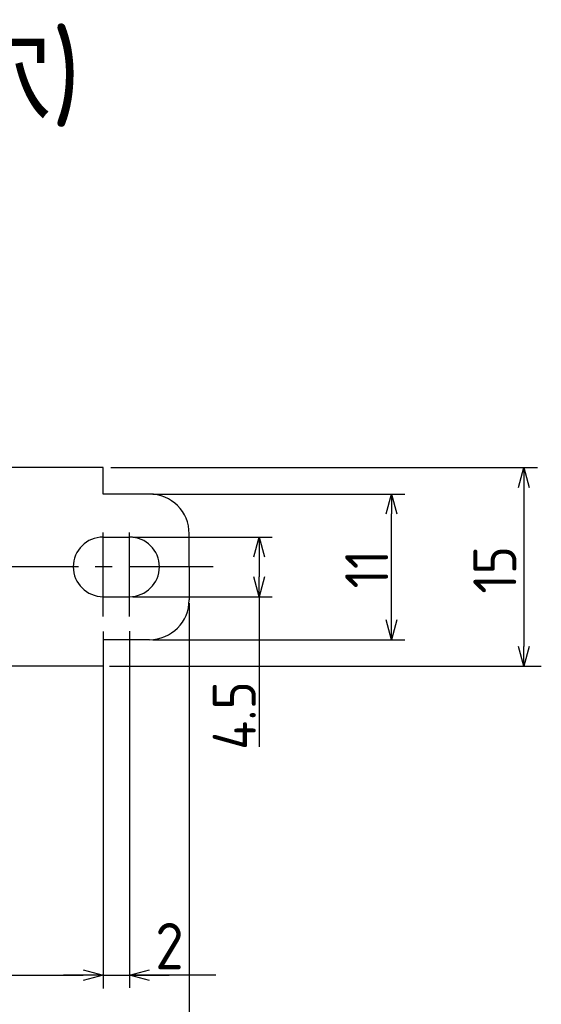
# Model space of a CAD drawing. Extents: x 13 to 378, y 137 to 257.
# Tile 8 of 9: x 197 to 236, y 183 to 257. Entities that reach past the tile are written whole.
import ezdxf

# ---------------------------------------------------------------- set-up
doc = ezdxf.new("R2010")
doc.units = 0
doc.header["$LTSCALE"] = 0.2
doc.linetypes.add('CENTER', pattern=[50.8, 31.75, -6.35, 6.35, -6.35])
doc.layers.get('0').update_dxf_attribs({"linetype": 'CONTINUOUS'})
doc.layers.get('DEFPOINTS').update_dxf_attribs({"linetype": 'CONTINUOUS'})
doc.layers.add('18-0-CON', color=3, linetype='CONTINUOUS')
doc.styles.add('DIMENSION', font='isocp.shx', dxfattribs={"bigfont": 'bigfont.shx'})
doc.styles.get("Standard").update_dxf_attribs({"font": 'isocp.shx', "bigfont": 'bigfont.shx'})
doc.dimstyles.get("Standard").update_dxf_attribs({"dimtxt": 0.18, "dimasz": 0.18, "dimexe": 0.18, "dimexo": 0.0625, "dimgap": 0.09, "dimtad": 0, "dimtih": 1, "dimtoh": 1, "dimzin": 0, "dimcen": 0.09, "dimazin": 3, "dimtfac": 1, "dimtofl": 0, "dimtmove": 0, "dimatfit": 3})

# ---------------------------------------------------------------- blocks, each defined once
blk = doc.blocks.new('_OPEN30')
at = {"color": 0, "linetype": 'BYBLOCK'}
for p, q in [((-1, 0.268), (0, 0)), ((0, 0), (-1, -0.268)), ((0, 0), (-1, 0))]:
    blk.add_line(p, q, dxfattribs=at)
blk = doc.blocks.new('*U39')
at = {"color": 0, "style": 'DIMENSION'}
blk.add_text('4.5', height=3.25, rotation=90, dxfattribs=at).set_placement((214.75, 202.008))
blk = doc.blocks.new('*D38')
at = {"color": 0}
for p, q in [((205.472, 218.076), (216, 218.076)), ((215, 216.576), (215, 215.076)), ((205.472, 213.576), (216, 213.576)), ((215, 213.576), (215, 202.245))]:
    blk.add_line(p, q, dxfattribs=at)
at = {"layer": 'DEFPOINTS', "color": 0}
for p in [(205.222, 218.076), (205.222, 213.576), (215, 213.576)]:
    blk.add_point(p, dxfattribs=at)
at = {"color": 0, "xscale": 1.5, "yscale": 1.5, "zscale": 1.5}
for p, rotation in [((215, 218.076), 90), ((215, 213.576), 270)]:
    blk.add_blockref('_OPEN30', p, dxfattribs=dict(at, rotation=rotation))
at = {"layer": '18-0-CON'}
blk.add_blockref('*U39', (0, 0), dxfattribs=at)
blk = doc.blocks.new('*U41')
at = {"color": 0, "style": 'DIMENSION'}
blk.add_text('11', height=3.25, rotation=90, dxfattribs=at).set_placement((224.75, 214.201))
blk = doc.blocks.new('*D40')
at = {"color": 0}
for p, q in [((206.972, 221.326), (226, 221.326)), ((225, 211.826), (225, 219.826)), ((206.972, 210.326), (226, 210.326))]:
    blk.add_line(p, q, dxfattribs=at)
at = {"layer": 'DEFPOINTS', "color": 0}
for p in [(206.722, 221.326), (225, 221.326), (206.722, 210.326)]:
    blk.add_point(p, dxfattribs=at)
at = {"color": 0, "xscale": 1.5, "yscale": 1.5, "zscale": 1.5}
for p, rotation in [((225, 221.326), 90), ((225, 210.326), 270)]:
    blk.add_blockref('_OPEN30', p, dxfattribs=dict(at, rotation=rotation))
at = {"layer": '18-0-CON'}
blk.add_blockref('*U41', (0, 0), dxfattribs=at)
blk = doc.blocks.new('*U47')
at = {"color": 0, "style": 'DIMENSION'}
blk.add_text('67', height=3.25, dxfattribs=at).set_placement((167.544, 185.25))
blk = doc.blocks.new('*D46')
at = {"color": 0}
for p, q in [((136.222, 210.076), (136.222, 184)), ((203.222, 208.076), (203.222, 184)), ((137.722, 185), (201.722, 185))]:
    blk.add_line(p, q, dxfattribs=at)
at = {"layer": 'DEFPOINTS', "color": 0}
for p in [(136.222, 210.326), (203.222, 208.326), (203.222, 185)]:
    blk.add_point(p, dxfattribs=at)
at = {"color": 0, "xscale": 1.5, "yscale": 1.5, "zscale": 1.5, "rotation": 180}
blk.add_blockref('_OPEN30', (136.222, 185), dxfattribs=at)
at = {"color": 0, "xscale": 1.5, "yscale": 1.5, "zscale": 1.5}
blk.add_blockref('_OPEN30', (203.222, 185), dxfattribs=at)
at = {"layer": '18-0-CON'}
blk.add_blockref('*U47', (0, 0), dxfattribs=at)
blk = doc.blocks.new('*U49')
at = {"color": 0, "style": 'DIMENSION'}
blk.add_text('79', height=3.25, dxfattribs=at).set_placement((167.83, 175.25))
blk = doc.blocks.new('*D48')
at = {"color": 0}
for p, q in [((130.722, 213.076), (130.722, 174)), ((209.722, 213.076), (209.722, 174)), ((132.222, 175), (208.222, 175))]:
    blk.add_line(p, q, dxfattribs=at)
at = {"layer": 'DEFPOINTS', "color": 0}
for p in [(130.722, 213.326), (209.722, 213.326), (209.722, 175)]:
    blk.add_point(p, dxfattribs=at)
at = {"color": 0, "xscale": 1.5, "yscale": 1.5, "zscale": 1.5, "rotation": 180}
blk.add_blockref('_OPEN30', (130.722, 175), dxfattribs=at)
at = {"color": 0, "xscale": 1.5, "yscale": 1.5, "zscale": 1.5}
blk.add_blockref('_OPEN30', (209.722, 175), dxfattribs=at)
at = {"layer": '18-0-CON'}
blk.add_blockref('*U49', (0, 0), dxfattribs=at)
blk = doc.blocks.new('*U100')
at = {"color": 0}
blk.add_text('Ｄ type(取付部キリ穴)', height=6.5, dxfattribs=at).set_placement((127.895, 249.676))
blk = doc.blocks.new('*U109')
at = {"layer": '18-0-CON'}
blk.add_text('2', height=3.5, dxfattribs=at).set_placement((207.158, 185.445))
blk = doc.blocks.new('*U117')
at = {"color": 0}
blk.add_text('15', height=3.25, rotation=90, dxfattribs=at).set_placement((234.425, 213.808))

msp = doc.modelspace()

# ---------------------------------------------------------------- linework, layer by layer
for p, q in [((203.222, 223.326), (170.222, 223.326)), ((203.222, 221.326), (203.222, 223.326)), ((206.722, 221.326), (203.222, 221.326)), ((203.222, 218.076), (205.222, 218.076)), ((209.722, 215.826), (209.722, 218.326)), ((209.722, 215.826), (209.722, 213.326)), ((203.222, 213.576), (205.222, 213.576)), ((203.222, 210.937), (203.222, 184.82)), ((205.222, 210.966), (205.222, 184.045)), ((206.722, 210.326), (203.222, 210.326)), ((203.222, 210.326), (203.222, 208.326)), ((203.222, 208.326), (170.222, 208.326)), ((201.722, 185), (200.222, 185)), ((203.222, 185), (205.222, 185)), ((211.74, 185), (205.222, 185)), ((206.722, 185), (208.222, 185))]:
    msp.add_line(p, q)
at = {"color": 0}
for p, q in [((203.819, 223.326), (236.017, 223.326)), ((235, 221.826), (235, 209.826)), ((203.699, 208.326), (236.31, 208.326))]:
    msp.add_line(p, q, dxfattribs=at)
at = {"color": 0, "linetype": 'CENTER'}
for p, q in [((203.222, 212.076), (203.222, 219.576)), ((205.222, 212.076), (205.222, 219.576)), ((211.522, 215.826), (170.222, 215.826))]:
    msp.add_line(p, q, dxfattribs=at)
for centre, radius, start, end in [((206.722, 218.326), 3, 0, 90), ((203.222, 215.826), 2.25, 90, 270), ((205.222, 215.826), 2.25, 270, 90), ((206.722, 213.326), 3, 270, 0)]:
    msp.add_arc(centre, radius, start, end)

# ---------------------------------------------------------------- block references
msp.add_blockref('*U100', (0, 0))
at = {"color": 0, "xscale": 1.5, "yscale": 1.5, "zscale": 1.5}
for p, rotation in [((235, 223.326), 90), ((235, 208.326), 270)]:
    msp.add_blockref('_OPEN30', p, dxfattribs=dict(at, rotation=rotation))
at = {"xscale": 1.5, "yscale": 1.5, "zscale": 1.5}
msp.add_blockref('_OPEN30', (203.222, 185), dxfattribs=at)
at = {"xscale": 1.5, "yscale": 1.5, "zscale": 1.5, "rotation": 180}
msp.add_blockref('_OPEN30', (205.222, 185), dxfattribs=at)
at = {"layer": '18-0-CON'}
for name in ['*U117', '*U109']:
    msp.add_blockref(name, (0, 0), dxfattribs=at)

# ---------------------------------------------------------------- dimensions: what is measured, and where the dimension line sits
at = {"color": 0}
dim = msp.add_linear_dim(base=(225, 221.326), p1=(206.722, 210.326), p2=(206.722, 221.326), angle=90, dimstyle='Standard', override={"dimscale": 0.5, "dimtxt": 6.5, "dimclrd": 0, "dimclre": 0, "dimclrt": 0, "dimtol": 0, "dimtp": 0.1, "dimtm": 0}, dxfattribs=at)
dim.commit()
dim.dimension.update_dxf_attribs({"geometry": '*D40', "text_midpoint": (223.125, 215.826)})
dim = msp.add_linear_dim(base=(215, 213.576), p1=(205.222, 218.076), p2=(205.222, 213.576), angle=90, dimstyle='Standard', override={"dimscale": 0.5, "dimtxt": 6.5, "dimclrd": 0, "dimclre": 0, "dimclrt": 0, "dimtol": 0, "dimtp": 0.1, "dimtm": 0}, dxfattribs=at)
dim.commit()
dim.dimension.update_dxf_attribs({"geometry": '*D38', "text_midpoint": (215, 205), "dimtype": 128})
for base, p1, p2, picture, middle in [((209.722, 175), (130.722, 213.326), (209.722, 213.326), '*D48', (170.222, 176.875)), ((203.222, 185), (136.222, 210.326), (203.222, 208.326), '*D46', (169.722, 186.875))]:
    dim = msp.add_linear_dim(base=base, p1=p1, p2=p2, dimstyle='Standard', override={"dimscale": 0.5, "dimtxt": 6.5, "dimclrd": 0, "dimclre": 0, "dimclrt": 0, "dimtol": 0, "dimtp": 0.1, "dimtm": 0}, dxfattribs=at)
    dim.commit()
    dim.dimension.update_dxf_attribs({"geometry": picture, "text_midpoint": middle})

doc.saveas('drawing.dxf')
